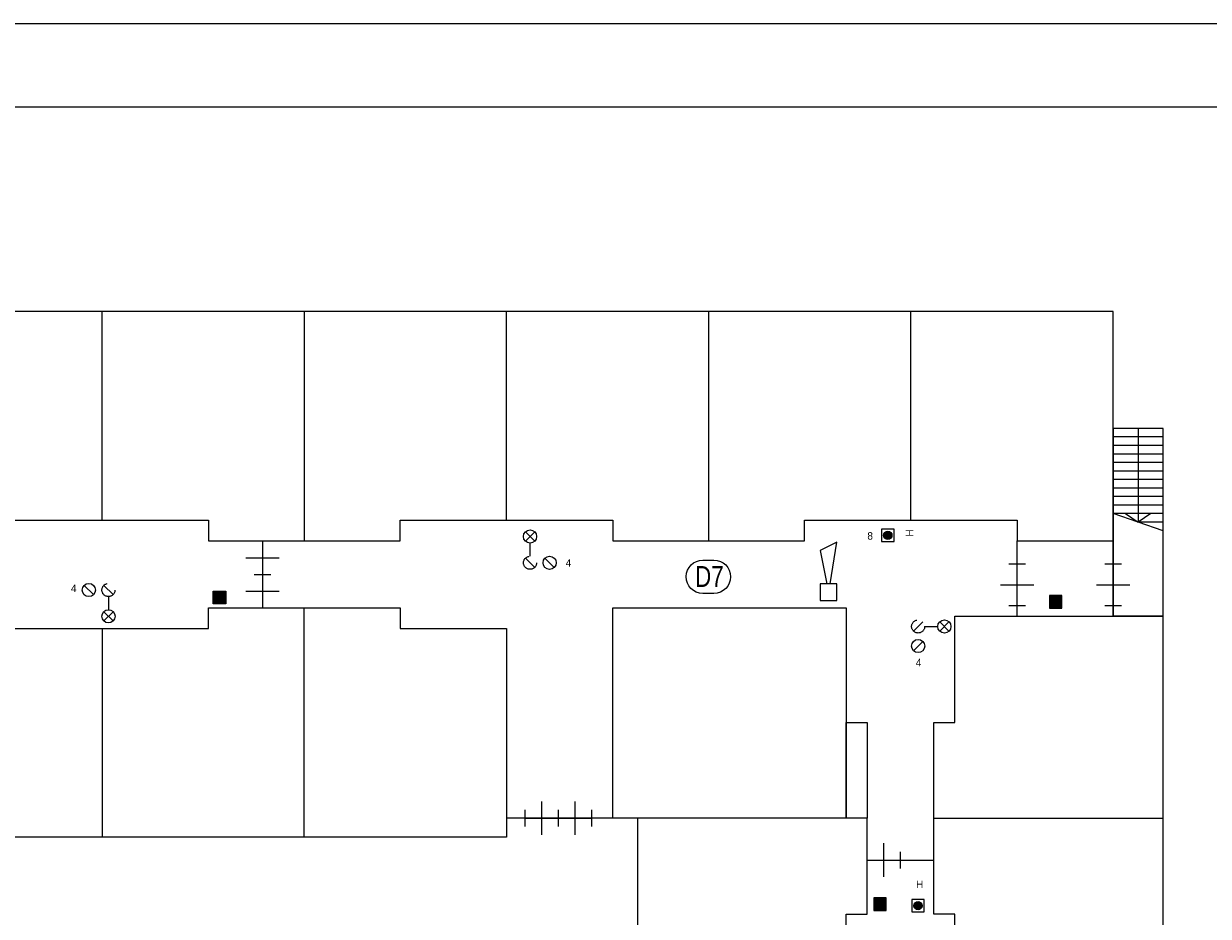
# Model space of a CAD drawing. Header units: millimetres. Extents: x -10 to 169, y 0 to 119.
# Tile 18 of 19: x 89 to 117, y 98 to 119. Entities that reach past the tile are written whole.
import ezdxf
from ezdxf.enums import TextEntityAlignment as Align

# ---------------------------------------------------------------- set-up
doc = ezdxf.new("R2010")
doc.units = ezdxf.units.MM
doc.linetypes.add('DGN2', pattern=[1.424392, 0.712196, -0.712196])
for name, color, linetype in [('31', 7, 'Continuous'), ('56', 7, 'Continuous'), ('BINNENMUUR', 7, 'Continuous'), ('BOUWKUNDE', 7, 'Continuous'), ('KADER', 7, 'Continuous'), ('SYMBOLEN', 7, 'Continuous'), ('TRAP', 7, 'Continuous')]:
    doc.layers.add(name, color=color, linetype=linetype)
doc.styles.add('dgn000', font='dgn000.shx')
doc.styles.add('dgn001', font='dgn001.shx')
doc.styles.add('dgn003', font='dgn003.shx')

# ---------------------------------------------------------------- blocks, each defined once
blk = doc.blocks.new('2022')
at = {"layer": 'BOUWKUNDE', "color": 1, "linetype": 'Continuous', "lineweight": 0}
for p, q in [((-0.2, 1), (0.2, 1)), ((0, 0), (0, 1)), ((-0.4, 0.5), (0, 0.5)), ((0, 0.5), (0.4, 0.5)), ((-0.2, 0), (0.2, 0))]:
    blk.add_line(p, q, dxfattribs=at)
blk = doc.blocks.new('2023')
at = {"layer": 'BOUWKUNDE', "color": 1, "linetype": 'Continuous', "lineweight": 0}
for p, q in [((-0.2, 1), (0.2, 1)), ((0, 0), (0, 1)), ((-0.4, 0.5), (0, 0.5)), ((0, 0.5), (0.4, 0.5)), ((-0.2, 0), (0.2, 0))]:
    blk.add_line(p, q, dxfattribs=at)
blk = doc.blocks.new('20210')
at = {"layer": 'BOUWKUNDE', "color": 1, "linetype": 'Continuous', "lineweight": 0}
for p, q in [((-0.2, 0), (0.2, 0)), ((0, 0), (0, -0.8)), ((-0.4, -0.4), (0, -0.4)), ((0, -0.4), (0.4, -0.4)), ((-0.2, -0.8), (0.2, -0.8))]:
    blk.add_line(p, q, dxfattribs=at)
blk = doc.blocks.new('20211')
at = {"layer": 'BOUWKUNDE', "color": 1, "linetype": 'Continuous', "lineweight": 0}
for p, q in [((-0.2, 0), (0.2, 0)), ((0, 0), (0, -0.8)), ((-0.4, -0.4), (0, -0.4)), ((0, -0.4), (0.4, -0.4)), ((-0.2, -0.8), (0.2, -0.8))]:
    blk.add_line(p, q, dxfattribs=at)
blk = doc.blocks.new('20214')
at = {"layer": 'BOUWKUNDE', "color": 1, "linetype": 'Continuous', "lineweight": 0}
for p, q in [((0.4, 0), (0.4, 0.4)), ((0, -0.2), (0, 0.2)), ((0, 0), (0.8, 0)), ((0.4, -0.4), (0.4, 0)), ((0.8, -0.2), (0.8, 0.2))]:
    blk.add_line(p, q, dxfattribs=at)
blk = doc.blocks.new('20218')
at = {"layer": 'BOUWKUNDE', "color": 1, "linetype": 'Continuous', "lineweight": 0}
for p, q in [((0.4, 0), (0.4, 0.4)), ((0, -0.2), (0, 0.2)), ((0, 0), (0.8, 0)), ((0.4, -0.4), (0.4, 0)), ((0.8, -0.2), (0.8, 0.2))]:
    blk.add_line(p, q, dxfattribs=at)
blk = doc.blocks.new('20219')
at = {"layer": 'BOUWKUNDE', "color": 1, "linetype": 'Continuous', "lineweight": 0}
for p, q in [((0.4, 0), (0.4, 0.4)), ((0, -0.2), (0, 0.2)), ((0, 0), (0.8, 0)), ((0.4, -0.4), (0.4, 0)), ((0.8, -0.2), (0.8, 0.2))]:
    blk.add_line(p, q, dxfattribs=at)
blk = doc.blocks.new('EAF15')
at = {"layer": '56', "color": 1, "linetype": 'Continuous', "lineweight": 0, "flags": 128}
blk.add_lwpolyline([(-0.13, 0.4), (0.136, 0.4), (0.134, 0.4, -1), (0.134, -0.4), (0.136, -0.4), (-0.13, -0.4), (-0.134, -0.4, -0.994544), (-0.13, 0.4)], format="xyb", dxfattribs=at)
at = {"layer": '56', "color": 2, "linetype": 'Continuous', "lineweight": 13, "style": 'dgn003', "width": 0.8}
blk.add_text('D7', height=0.5, dxfattribs=at).set_placement((0.026, 0.006), align=Align.MIDDLE_CENTER)
blk = doc.blocks.new('EAD05')
at = {"layer": 'SYMBOLEN'}
h = blk.add_hatch(color=3, dxfattribs=at)
edge = h.paths.add_edge_path()
edge.add_arc((0, 0), 0.1, 0, 360)
at = {"layer": 'SYMBOLEN', "color": 3, "linetype": 'Continuous', "lineweight": 0}
blk.add_circle((0, 0), 0.1, dxfattribs=at)
blk = doc.blocks.new('AnonymousCell17')
at = {"layer": 'SYMBOLEN', "color": 1, "linetype": 'Continuous', "lineweight": 0, "flags": 128}
blk.add_lwpolyline([(0.184, 0.24), (-0.116, 0.24), (-0.116, -0.06), (0.184, -0.06), (0.184, 0.24)], dxfattribs=at)
at = {"color": 1, "linetype": 'Continuous', "lineweight": 0}
blk.add_blockref('EAD05', (0.034, 0.09), dxfattribs=at)
blk = doc.blocks.new('AnonymousCell18')
at = {"layer": 'KADER', "color": 1, "linetype": 'Continuous', "lineweight": 0}
for p, q in [((-0.426, 0.123), (-0.204, 0.346)), ((0.204, 0.123), (0.426, 0.346)), ((0.426, 0.123), (0.204, 0.346)), ((-0.158, 0.235), (0.158, 0.235)), ((-0.426, -0.346), (-0.204, -0.123))]:
    blk.add_line(p, q, dxfattribs=at)
at = {"layer": 'KADER', "color": 1, "linetype": 'DGN2', "lineweight": 0}
blk.add_circle((-0.315, 0.235), 0.157, dxfattribs=at)
at = {"layer": 'KADER', "color": 1, "linetype": 'Continuous', "lineweight": 0}
for centre in [(0.315, 0.235), (-0.315, -0.234)]:
    blk.add_circle(centre, 0.158, dxfattribs=at)
blk = doc.blocks.new('EAD06')
at = {"layer": 'SYMBOLEN'}
h = blk.add_hatch(color=3, dxfattribs=at)
edge = h.paths.add_edge_path()
edge.add_arc((0, 0), 0.1, 0, 360)
at = {"layer": 'SYMBOLEN', "color": 3, "linetype": 'Continuous', "lineweight": 0}
blk.add_circle((0, 0), 0.1, dxfattribs=at)
blk = doc.blocks.new('AnonymousCell19')
at = {"layer": 'SYMBOLEN', "color": 1, "linetype": 'Continuous', "lineweight": 0, "flags": 128}
blk.add_lwpolyline([(0.184, 0.24), (-0.116, 0.24), (-0.116, -0.06), (0.184, -0.06), (0.184, 0.24)], dxfattribs=at)
at = {"color": 1, "linetype": 'Continuous', "lineweight": 0}
blk.add_blockref('EAD06', (0.034, 0.09), dxfattribs=at)
blk = doc.blocks.new('AnonymousCell22')
at = {"layer": 'KADER', "color": 1, "linetype": 'Continuous', "lineweight": 0}
for p, q in [((-0.346, 0.426), (-0.123, 0.204)), ((0.123, 0.426), (0.346, 0.204)), ((0.235, 0.158), (0.235, -0.158)), ((0.123, -0.204), (0.346, -0.426)), ((0.123, -0.426), (0.346, -0.204))]:
    blk.add_line(p, q, dxfattribs=at)
for centre in [(-0.234, 0.315), (0.235, -0.315)]:
    blk.add_circle(centre, 0.158, dxfattribs=at)
at = {"layer": 'KADER', "color": 1, "linetype": 'DGN2', "lineweight": 0}
blk.add_circle((0.235, 0.315), 0.157, dxfattribs=at)
blk = doc.blocks.new('AnonymousCell23')
at = {"layer": 'KADER', "color": 1, "linetype": 'Continuous', "lineweight": 0}
for p, q in [((-0.123, 0.204), (-0.346, 0.426)), ((-0.123, 0.426), (-0.346, 0.204)), ((-0.235, -0.158), (-0.235, 0.158)), ((-0.123, -0.426), (-0.346, -0.204)), ((0.346, -0.426), (0.123, -0.204))]:
    blk.add_line(p, q, dxfattribs=at)
for centre in [(-0.235, 0.315), (0.234, -0.315)]:
    blk.add_circle(centre, 0.158, dxfattribs=at)
at = {"layer": 'KADER', "color": 1, "linetype": 'DGN2', "lineweight": 0}
blk.add_circle((-0.235, -0.315), 0.157, dxfattribs=at)
blk = doc.blocks.new('AnonymousCell24')
at = {"layer": 'TRAP', "color": 1, "linetype": 'Continuous', "lineweight": 0}
for p, q in [((0.6, 2.046), (-0.6, 2.046)), ((0, 2.25), (0, 0)), ((0.6, 1.842), (-0.6, 1.842)), ((0.6, 1.636), (-0.6, 1.636)), ((0.6, 1.432), (-0.6, 1.432)), ((0.6, 1.228), (-0.6, 1.228)), ((0.6, 1.024), (-0.6, 1.024)), ((0.6, 0.818), (-0.6, 0.818)), ((0.6, 0.614), (-0.6, 0.614)), ((0.6, 0.41), (-0.6, 0.41)), ((0.6, 0.206), (-0.6, 0.206)), ((0.6, -0.204), (-0.6, 0.206)), ((-0.3, 0.206), (0, 0)), ((0.3, 0.206), (0, 0)), ((0.6, 0), (0, 0))]:
    blk.add_line(p, q, dxfattribs=at)
at = {"layer": 'TRAP', "color": 1, "linetype": 'Continuous', "lineweight": 0, "flags": 128}
blk.add_lwpolyline([(0.6, 2.25), (-0.6, 2.25), (-0.6, -2.25), (0.6, -2.25), (0.6, 2.25)], dxfattribs=at)
blk = doc.blocks.new('EW423')
at = {"layer": '31', "color": 3, "linetype": 'Continuous', "lineweight": 0}
for p, q in [((0.2, 1.2), (-0.2, 1)), ((0.04, 0.2), (0.2, 1.2)), ((-0.2, 1), (-0.04, 0.2))]:
    blk.add_line(p, q, dxfattribs=at)
at = {"layer": '31', "color": 3, "linetype": 'Continuous', "lineweight": 0, "flags": 128}
blk.add_lwpolyline([(-0.2, 0.2), (-0.2, -0.2), (0.2, -0.2), (0.2, 0.2), (-0.2, 0.2)], dxfattribs=at)
blk = doc.blocks.new('A1')
at = {"layer": 'KADER', "color": 1, "linetype": 'Continuous', "lineweight": 0}
blk.add_line((168.528, 119.032), (0, 119.032), dxfattribs=at)
at = {"layer": 'KADER', "color": 5, "linetype": 'Continuous', "lineweight": 0, "flags": 128}
blk.add_lwpolyline([(2.004, 2.004), (166.525, 2.004), (166.525, 117.028), (2.004, 117.028), (2.004, 2.004)], dxfattribs=at)
blk = doc.blocks.new('AnonymousCell142')
at = {"color": 1, "linetype": 'Continuous', "lineweight": 0}
blk.add_blockref('A1', (-84.264, -59.516), dxfattribs=at)

msp = doc.modelspace()

# ---------------------------------------------------------------- hatches: boundary and pattern name
at = {"layer": 'BINNENMUUR'}
for points in [[(93.822, 105.12), (93.522, 105.12), (93.522, 105.42), (93.822, 105.42)], [(113.574, 105.016), (113.874, 105.016), (113.874, 105.316), (113.574, 105.316)], [(109.362, 97.766), (109.662, 97.766), (109.662, 98.066), (109.362, 98.066)]]:
    msp.add_hatch(color=1, dxfattribs=at).paths.add_polyline_path(points)

# ---------------------------------------------------------------- linework, layer by layer
at = {"layer": 'BINNENMUUR', "color": 1, "linetype": 'Continuous', "lineweight": 0, "flags": 128}
for points in [[(93.822, 105.12), (93.522, 105.12), (93.522, 105.42), (93.822, 105.42), (93.822, 105.12)], [(113.574, 105.016), (113.874, 105.016), (113.874, 105.316), (113.574, 105.316), (113.574, 105.016)], [(109.362, 97.766), (109.662, 97.766), (109.662, 98.066), (109.362, 98.066), (109.362, 97.766)]]:
    msp.add_lwpolyline(points, dxfattribs=at)
at = {"layer": 'SYMBOLEN', "color": 1, "linetype": 'Continuous', "lineweight": 0}
for p, q in [((115.103, 112.131), (76.303, 112.131)), ((90.853, 107.127), (90.853, 112.127)), ((95.703, 112.127), (95.703, 106.627)), ((100.553, 107.127), (100.553, 112.127)), ((105.403, 106.627), (105.403, 112.127)), ((110.253, 107.127), (110.253, 112.127)), ((115.103, 104.827), (115.103, 112.131)), ((112.803, 104.827), (112.803, 106.627)), ((93.403, 104.527), (93.403, 105.027)), ((93.403, 105.027), (98.003, 105.027)), ((95.703, 99.527), (95.703, 105.027)), ((98.003, 105.027), (98.003, 104.527)), ((111.303, 104.827), (115.103, 104.827)), ((116.303, 104.827), (115.103, 104.827)), ((116.303, 66.027), (116.303, 104.827)), ((88.303, 104.527), (93.403, 104.527)), ((90.853, 104.527), (90.853, 99.527)), ((98.003, 104.527), (100.553, 104.527)), ((100.553, 104.527), (100.553, 99.527)), ((109.203, 99.977), (103.703, 99.977)), ((109.203, 97.677), (109.203, 99.977)), ((110.803, 99.977), (116.303, 99.977)), ((109.203, 98.977), (110.803, 98.977)), ((108.703, 92.577), (108.703, 97.677)), ((108.703, 97.677), (109.203, 97.677))]:
    msp.add_line(p, q, dxfattribs=at)
at = {"layer": 'SYMBOLEN', "color": 1, "linetype": 'Continuous', "lineweight": 0, "flags": 128}
for points in [[(76.303, 106.627), (78.603, 106.627), (78.603, 107.127), (83.703, 107.127), (83.703, 106.627), (88.303, 106.627), (88.303, 107.127), (93.403, 107.127), (93.403, 106.627), (98.003, 106.627), (98.003, 107.127), (103.103, 107.127), (103.103, 106.627), (107.703, 106.627), (107.703, 107.127), (112.803, 107.127), (112.803, 106.627), (115.103, 106.627)], [(108.703, 99.977), (103.103, 99.977), (103.103, 105.027), (108.703, 105.027), (108.703, 99.977)], [(111.303, 66.027), (111.303, 68.577), (110.803, 68.577), (110.803, 73.177), (111.303, 73.177), (111.303, 78.277), (110.803, 78.277), (110.803, 82.877), (111.303, 82.877), (111.303, 87.977), (110.803, 87.977), (110.803, 92.577), (111.303, 92.577), (111.303, 97.677), (110.803, 97.677), (110.803, 102.277), (111.303, 102.277), (111.303, 104.827)], [(109.203, 99.977), (108.703, 99.977), (108.703, 102.277), (109.203, 102.277), (109.203, 99.977)], [(104.503, 73.127), (104.503, 80.577), (103.703, 80.577), (103.703, 99.977), (100.553, 99.977), (100.553, 99.527), (76.303, 99.527)]]:
    msp.add_lwpolyline(points, dxfattribs=at)

# ---------------------------------------------------------------- block references
at = {"color": 1, "linetype": 'Continuous', "lineweight": 0}
for name, p in [('AnonymousCell142', (84.264, 59.516)), ('AnonymousCell24', (115.703, 107.077)), ('AnonymousCell23', (101.353, 106.42)), ('AnonymousCell19', (109.665, 106.672)), ('20210', (94.703, 106.627)), ('EW423', (108.274, 105.398)), ('EAF15', (105.393, 105.77)), ('2022', (112.803, 105.077)), ('2023', (115.103, 105.077)), ('20211', (94.703, 105.827)), ('AnonymousCell22', (90.771, 105.136)), ('AnonymousCell18', (110.74, 104.342)), ('20218', (101.003, 99.977)), ('20219', (101.803, 99.977)), ('20214', (109.203, 98.977)), ('AnonymousCell17', (110.389, 97.791))]:
    msp.add_blockref(name, p, dxfattribs=at)

# ---------------------------------------------------------------- texts
at = {"layer": 'SYMBOLEN', "color": 1, "linetype": 'Continuous', "lineweight": 0}
for s, style, p in [('8', 'dgn001', (109.208, 106.659)), ('4', 'dgn000', (101.972, 106.009)), ('4', 'dgn000', (90.106, 105.402)), ('4', 'dgn000', (110.369, 103.622)), ('H', 'dgn001', (110.375, 98.304))]:
    msp.add_text(s, height=0.18, dxfattribs=dict(at, style=style)).set_placement(p)
at = {"layer": 'SYMBOLEN', "color": 1, "linetype": 'Continuous', "lineweight": 0, "style": 'dgn001'}
msp.add_text('H', height=0.18, rotation=90, dxfattribs=at).set_placement((110.308, 106.732))

doc.saveas('drawing.dxf')
